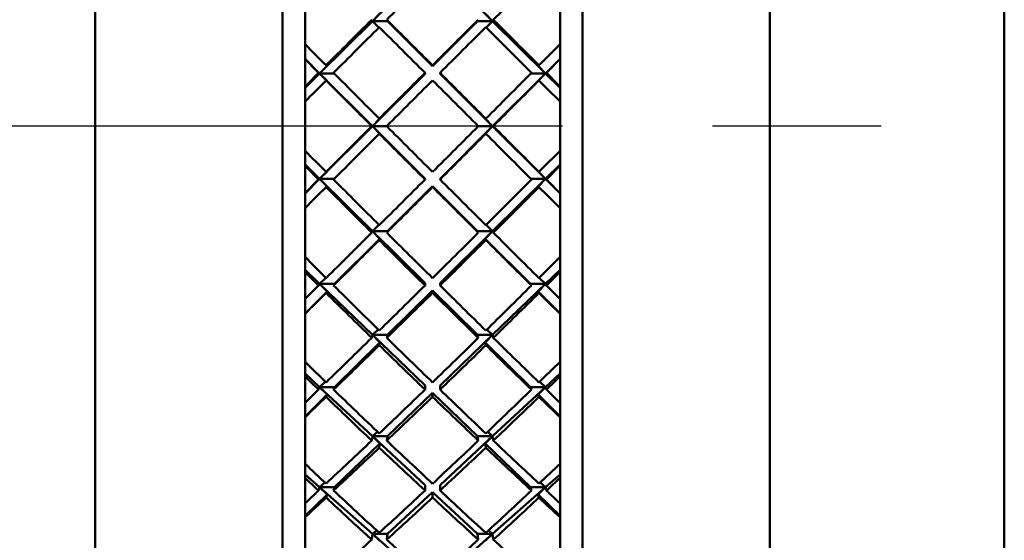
# Model space of a CAD drawing. Header units: inches. Extents: x 0.1 to 33.9, y 0.6 to 21.4.
# Tile 46 of 83: x 11.311 to 11.967, y 15.012 to 15.358. Entities that reach past the tile are written whole.
import ezdxf

# ---------------------------------------------------------------- set-up
doc = ezdxf.new("R2010")
doc.units = ezdxf.units.IN
doc.header["$MEASUREMENT"] = 0
doc.linetypes.add('CHAIN', pattern=[0.7087, 0.4724, -0.0591, 0.1181, -0.0591])
for name, color, linetype, lineweight in [('Centerline (ANSI)', 7, 'Continuous', 25), ('Dimension (ANSI)', 7, 'Continuous', 25), ('Visible (ANSI)', 7, 'Continuous', 50)]:
    doc.layers.add(name, color=color, linetype=linetype, lineweight=lineweight)
doc.styles.add('Note Text (ANSI)', font='tahoma.ttf')
doc.dimstyles.new('Default (ANSI)', dxfattribs={"dimtxt": 0.12, "dimasz": 0.098425, "dimexe": 0.125, "dimexo": 0.0625, "dimgap": 0.031496, "dimtad": 0, "dimtih": 1, "dimtoh": 1, "dimrnd": 1e-08, "dimzin": 4, "dimdsep": 46, "dimtxsty": 'Note Text (ANSI)', "dimcen": 0.09, "dimdle": 0.393701, "dimclrd": 256, "dimclre": 256, "dimclrt": 256, "dimadec": 0, "dimazin": 1, "dimtfac": 1, "dimtofl": 0, "dimtmove": 0, "dimatfit": 3, "dimfxl": 1, "dimtolj": 1, "dimtzin": 4, "dimlwd": -1, "dimlwe": -1, "dimarcsym": 0})

# ---------------------------------------------------------------- blocks, each defined once
blk = doc.blocks.new('*D10')
at = {"layer": 'Defpoints', "color": 0, "transparency": 16777216}
for p in [(17.00965, 15.28753), (8.90845, 12.90852), (17.40335, 12.90852)]:
    blk.add_point(p, dxfattribs=at)
at = {"layer": 'Dimension (ANSI)', "transparency": 16777216}
for p, q in [((17.07215, 15.28753), (17.52835, 15.28753)), ((17.40335, 15.1891), (17.40335, 14.19226)), ((17.40335, 13.00695), (17.40335, 14.00379)), ((8.97095, 12.90852), (17.52835, 12.90852))]:
    blk.add_line(p, q, dxfattribs=at)
for points in [[(17.38694, 15.1891), (17.41975, 15.1891), (17.40335, 15.28753)], [(17.38694, 13.00695), (17.41975, 13.00695), (17.40335, 12.90852)]]:
    blk.add_solid(points, dxfattribs=at)
at = {"layer": 'Dimension (ANSI)', "transparency": 16777216, "insert": (17.25059, 14.16077), "char_height": 0.12, "attachment_point": 1, "style": 'Note Text (ANSI)'}
blk.add_mtext('\\A1;2.38', dxfattribs=at)
blk = doc.blocks.new('*D11')
at = {"layer": 'Defpoints', "color": 0, "transparency": 16777216}
for p in [(8.22876, 20.39973), (17.40335, 20.39973), (17.00965, 15.28753)]:
    blk.add_point(p, dxfattribs=at)
at = {"layer": 'Dimension (ANSI)', "transparency": 16777216}
for p, q in [((8.29126, 20.39973), (17.52835, 20.39973)), ((17.40335, 20.3013), (17.40335, 17.93657)), ((17.40335, 15.38595), (17.40335, 17.75068)), ((17.07215, 15.28753), (17.52835, 15.28753))]:
    blk.add_line(p, q, dxfattribs=at)
for points in [[(17.38694, 20.3013), (17.41975, 20.3013), (17.40335, 20.39973)], [(17.38694, 15.38595), (17.41975, 15.38595), (17.40335, 15.28753)]]:
    blk.add_solid(points, dxfattribs=at)
at = {"layer": 'Dimension (ANSI)', "transparency": 16777216, "insert": (17.2549, 17.90508), "char_height": 0.12, "attachment_point": 1, "style": 'Note Text (ANSI)'}
blk.add_mtext('\\A1;5.11', dxfattribs=at)
blk = doc.blocks.new('*D12')
at = {"layer": 'Defpoints', "color": 0, "transparency": 16777216}
for p in [(16.08841, 15.28753), (4.32409, 15.14439), (4.32409, 12.15226)]:
    blk.add_point(p, dxfattribs=at)
at = {"layer": 'Dimension (ANSI)', "transparency": 16777216}
for p, q in [((16.08841, 15.22503), (16.08841, 12.02726)), ((4.32409, 15.08189), (4.32409, 12.02726)), ((4.42252, 12.15226), (9.98138, 12.15226)), ((15.98999, 12.15226), (10.43113, 12.15226))]:
    blk.add_line(p, q, dxfattribs=at)
for points in [[(4.42252, 12.16867), (4.42252, 12.13586), (4.32409, 12.15226)], [(15.98999, 12.16867), (15.98999, 12.13586), (16.08841, 12.15226)]]:
    blk.add_solid(points, dxfattribs=at)
at = {"layer": 'Dimension (ANSI)', "transparency": 16777216, "insert": (10.01287, 12.21464), "char_height": 0.12, "attachment_point": 1, "style": 'Note Text (ANSI)'}
blk.add_mtext('\\A1;11.76', dxfattribs=at)

msp = doc.modelspace()

# ---------------------------------------------------------------- linework, layer by layer
at = {"layer": 'Centerline (ANSI)', "linetype": 'CHAIN', "ltscale": 0.952448}
msp.add_line((17.00965, 15.28753), (10.93672, 15.28753), dxfattribs=at)
at = {"layer": 'Visible (ANSI)'}
for p, q in [((11.48604, 14.94358), (11.48604, 15.92878)), ((11.68604, 15.92878), (11.68604, 14.89359)), ((11.36104, 14.91859), (11.36104, 15.92503)), ((11.81104, 14.65003), (11.81104, 15.92503)), ((11.96729, 15.84503), (11.96729, 14.73003)), ((11.546, 15.3575), (11.58104, 15.39208)), ((11.59104, 15.39208), (11.62608, 15.3575)), ((11.50104, 15.37472), (11.50104, 15.3422)), ((11.67104, 15.3422), (11.67104, 15.37472)), ((11.546, 15.3575), (11.55098, 15.36251)), ((11.62109, 15.36251), (11.62608, 15.3575)), ((11.51075, 15.32272), (11.546, 15.3575)), ((11.54551, 15.35848), (11.546, 15.3575)), ((11.546, 15.3575), (11.55027, 15.35326)), ((11.556, 15.3575), (11.546, 15.3575)), ((11.55551, 15.35848), (11.556, 15.3575)), ((11.556, 15.3575), (11.58604, 15.32751)), ((11.58604, 15.32751), (11.61608, 15.3575)), ((11.61608, 15.3575), (11.61657, 15.35848)), ((11.62608, 15.3575), (11.61608, 15.3575)), ((11.6218, 15.35326), (11.62608, 15.3575)), ((11.62608, 15.3575), (11.62657, 15.35848)), ((11.62608, 15.3575), (11.66132, 15.32272)), ((11.50104, 15.3422), (11.50104, 15.33215)), ((11.67104, 15.33215), (11.67104, 15.3422)), ((11.51075, 15.32272), (11.50104, 15.33243)), ((11.50104, 15.33215), (11.50104, 15.31396)), ((11.67104, 15.33243), (11.66132, 15.32272)), ((11.67104, 15.31396), (11.67104, 15.33215)), ((11.51075, 15.32272), (11.51569, 15.32777)), ((11.51569, 15.32777), (11.51509, 15.32808)), ((11.58604, 15.32805), (11.58604, 15.32751)), ((11.65699, 15.32808), (11.65638, 15.32777)), ((11.65638, 15.32777), (11.66132, 15.32272)), ((11.50104, 15.31314), (11.51075, 15.32272)), ((11.51008, 15.32306), (11.51075, 15.32272)), ((11.546, 15.28753), (11.51075, 15.32272)), ((11.51075, 15.32272), (11.51569, 15.31773)), ((11.52042, 15.32272), (11.51075, 15.32272)), ((11.51569, 15.31773), (11.51509, 15.31804)), ((11.546, 15.28753), (11.58104, 15.32252)), ((11.58104, 15.32306), (11.58104, 15.32252)), ((11.59104, 15.32252), (11.59104, 15.32306)), ((11.59104, 15.32252), (11.62608, 15.28753)), ((11.66132, 15.32272), (11.62608, 15.28753)), ((11.66132, 15.32272), (11.65166, 15.32272)), ((11.65638, 15.31773), (11.66132, 15.32272)), ((11.65699, 15.31804), (11.65638, 15.31773)), ((11.66132, 15.32272), (11.66199, 15.32306)), ((11.66132, 15.32272), (11.67104, 15.31314)), ((11.50104, 15.31396), (11.50104, 15.30388)), ((11.67104, 15.30388), (11.67104, 15.31396)), ((11.50104, 15.30388), (11.50104, 15.27118)), ((11.67104, 15.27118), (11.67104, 15.30388)), ((11.546, 15.28753), (11.55098, 15.29254)), ((11.55098, 15.29254), (11.55051, 15.29254)), ((11.62156, 15.29254), (11.62109, 15.29254)), ((11.62109, 15.29254), (11.62608, 15.28753)), ((11.51075, 15.25234), (11.546, 15.28753)), ((11.54551, 15.28753), (11.546, 15.28753)), ((11.58104, 15.25254), (11.546, 15.28753)), ((11.546, 15.28753), (11.55098, 15.28252)), ((11.55551, 15.28753), (11.546, 15.28753)), ((11.62608, 15.28753), (11.59104, 15.25254)), ((11.62608, 15.28753), (11.61657, 15.28753)), ((11.62109, 15.28252), (11.62608, 15.28753)), ((11.62608, 15.28753), (11.62657, 15.28753)), ((11.62608, 15.28753), (11.66132, 15.25234)), ((11.55098, 15.28252), (11.55051, 15.28252)), ((11.62156, 15.28252), (11.62109, 15.28252)), ((11.50104, 15.27118), (11.50104, 15.2611)), ((11.67104, 15.2611), (11.67104, 15.27118)), ((11.51075, 15.25234), (11.50104, 15.26192)), ((11.50104, 15.2611), (11.50104, 15.24291)), ((11.67104, 15.26192), (11.66132, 15.25234)), ((11.67104, 15.24291), (11.67104, 15.2611)), ((11.50104, 15.24263), (11.51075, 15.25234)), ((11.51008, 15.252), (11.51075, 15.25234)), ((11.51075, 15.25234), (11.51569, 15.25733)), ((11.546, 15.21756), (11.51075, 15.25234)), ((11.51075, 15.25234), (11.51569, 15.24728)), ((11.52042, 15.25234), (11.51075, 15.25234)), ((11.51569, 15.25733), (11.51509, 15.25702)), ((11.58104, 15.252), (11.58104, 15.25254)), ((11.59104, 15.25254), (11.59104, 15.252)), ((11.66132, 15.25234), (11.62608, 15.21756)), ((11.66132, 15.25234), (11.65166, 15.25234)), ((11.65638, 15.25733), (11.66132, 15.25234)), ((11.65699, 15.25702), (11.65638, 15.25733)), ((11.65638, 15.24728), (11.66132, 15.25234)), ((11.66132, 15.25234), (11.66199, 15.252)), ((11.66132, 15.25234), (11.67104, 15.24263)), ((11.51569, 15.24728), (11.51509, 15.24698)), ((11.58604, 15.24755), (11.556, 15.21756)), ((11.58604, 15.24701), (11.58604, 15.24755)), ((11.61608, 15.21756), (11.58604, 15.24755)), ((11.65699, 15.24698), (11.65638, 15.24728)), ((11.50104, 15.24291), (11.50104, 15.23285)), ((11.67104, 15.23285), (11.67104, 15.24291)), ((11.50104, 15.23285), (11.50104, 15.20034)), ((11.67104, 15.20034), (11.67104, 15.23285)), ((11.546, 15.21756), (11.55027, 15.2218)), ((11.6218, 15.2218), (11.62608, 15.21756)), ((11.55098, 15.21255), (11.52075, 15.18236)), ((11.54551, 15.21658), (11.546, 15.21756)), ((11.58104, 15.18298), (11.546, 15.21756)), ((11.546, 15.21756), (11.55098, 15.21255)), ((11.556, 15.21756), (11.546, 15.21756)), ((11.55098, 15.21255), (11.55051, 15.2116)), ((11.55551, 15.21658), (11.556, 15.21756)), ((11.62608, 15.21756), (11.59104, 15.18298)), ((11.62608, 15.21756), (11.61608, 15.21756)), ((11.61608, 15.21756), (11.61657, 15.21658)), ((11.62109, 15.21255), (11.62608, 15.21756)), ((11.65132, 15.18236), (11.62109, 15.21255)), ((11.62156, 15.2116), (11.62109, 15.21255)), ((11.62608, 15.21756), (11.62657, 15.21658)), ((11.50104, 15.20034), (11.50104, 15.19036)), ((11.67104, 15.19036), (11.67104, 15.20034)), ((11.51075, 15.18236), (11.50104, 15.19172)), ((11.50104, 15.19036), (11.50104, 15.17238)), ((11.51075, 15.18236), (11.51493, 15.18648)), ((11.65714, 15.18648), (11.66132, 15.18236)), ((11.67104, 15.19172), (11.66132, 15.18236)), ((11.67104, 15.17238), (11.67104, 15.19036)), ((11.51008, 15.18136), (11.51075, 15.18236)), ((11.546, 15.1484), (11.51075, 15.18236)), ((11.51075, 15.18236), (11.51569, 15.17731)), ((11.52075, 15.18236), (11.51075, 15.18236)), ((11.52008, 15.18136), (11.52075, 15.18236)), ((11.58104, 15.18136), (11.58104, 15.18298)), ((11.59104, 15.18298), (11.59104, 15.18136)), ((11.66132, 15.18236), (11.62608, 15.1484)), ((11.65132, 15.18236), (11.65199, 15.18136)), ((11.66132, 15.18236), (11.65132, 15.18236)), ((11.65638, 15.17731), (11.66132, 15.18236)), ((11.66132, 15.18236), (11.66199, 15.18136)), ((11.51569, 15.17731), (11.50104, 15.16267)), ((11.50104, 15.17238), (11.50104, 15.16247)), ((11.51569, 15.17731), (11.51509, 15.1764)), ((11.58604, 15.17804), (11.556, 15.1484)), ((11.58604, 15.17643), (11.58604, 15.17804)), ((11.61608, 15.1484), (11.58604, 15.17804)), ((11.67104, 15.16267), (11.65638, 15.17731)), ((11.65699, 15.1764), (11.65638, 15.17731)), ((11.67104, 15.16247), (11.67104, 15.17238)), ((11.50104, 15.16247), (11.50104, 15.13053)), ((11.67104, 15.13053), (11.67104, 15.16247)), ((11.54551, 15.14646), (11.546, 15.1484)), ((11.546, 15.1484), (11.54978, 15.15207)), ((11.58104, 15.11464), (11.546, 15.1484)), ((11.546, 15.1484), (11.55098, 15.14345)), ((11.556, 15.1484), (11.546, 15.1484)), ((11.55551, 15.14646), (11.556, 15.1484)), ((11.62608, 15.1484), (11.59104, 15.11464)), ((11.62608, 15.1484), (11.61608, 15.1484)), ((11.61608, 15.1484), (11.61657, 15.14646)), ((11.62109, 15.14345), (11.62608, 15.1484)), ((11.62229, 15.15207), (11.62608, 15.1484)), ((11.62608, 15.1484), (11.62657, 15.14646)), ((11.55098, 15.14345), (11.52075, 15.11362)), ((11.55098, 15.14345), (11.55051, 15.14157)), ((11.65132, 15.11362), (11.62109, 15.14345)), ((11.62156, 15.14157), (11.62109, 15.14345)), ((11.50104, 15.13053), (11.50104, 15.12076)), ((11.67104, 15.12076), (11.67104, 15.13053)), ((11.51075, 15.11362), (11.50104, 15.12265)), ((11.50104, 15.12076), (11.50104, 15.10321)), ((11.67104, 15.12265), (11.66132, 15.11362)), ((11.67104, 15.10321), (11.67104, 15.12076)), ((11.51008, 15.11196), (11.51075, 15.11362)), ((11.51075, 15.11362), (11.5146, 15.11728)), ((11.546, 15.08088), (11.51075, 15.11362)), ((11.51075, 15.11362), (11.51569, 15.10863)), ((11.52075, 15.11362), (11.51075, 15.11362)), ((11.52008, 15.11196), (11.52075, 15.11362)), ((11.58104, 15.11196), (11.58104, 15.11464)), ((11.59104, 15.11464), (11.59104, 15.11196)), ((11.66132, 15.11362), (11.62608, 15.08088)), ((11.65132, 15.11362), (11.65199, 15.11196)), ((11.66132, 15.11362), (11.65132, 15.11362)), ((11.65638, 15.10863), (11.66132, 15.11362)), ((11.65747, 15.11728), (11.66132, 15.11362)), ((11.66132, 15.11362), (11.66199, 15.11196)), ((11.51569, 15.10863), (11.50104, 15.09416)), ((11.51569, 15.10863), (11.51509, 15.10712)), ((11.58604, 15.10982), (11.556, 15.08088)), ((11.58604, 15.10715), (11.58604, 15.10982)), ((11.61608, 15.08088), (11.58604, 15.10982)), ((11.67104, 15.09416), (11.65638, 15.10863)), ((11.65699, 15.10712), (11.65638, 15.10863)), ((11.50104, 15.10321), (11.50104, 15.09355)), ((11.67104, 15.09355), (11.67104, 15.10321)), ((11.50104, 15.09355), (11.50104, 15.06256)), ((11.67104, 15.06256), (11.67104, 15.09355)), ((11.54551, 15.07799), (11.546, 15.08088)), ((11.546, 15.08088), (11.54926, 15.08393)), ((11.58104, 15.04833), (11.546, 15.08088)), ((11.546, 15.08088), (11.55098, 15.07605)), ((11.556, 15.08088), (11.546, 15.08088)), ((11.55551, 15.07799), (11.556, 15.08088)), ((11.62608, 15.08088), (11.59104, 15.04833)), ((11.62608, 15.08088), (11.61608, 15.08088)), ((11.61608, 15.08088), (11.61657, 15.07799)), ((11.62109, 15.07605), (11.62608, 15.08088)), ((11.62281, 15.08393), (11.62608, 15.08088)), ((11.62608, 15.08088), (11.62657, 15.07799)), ((11.55098, 15.07605), (11.52075, 15.04692)), ((11.55098, 15.07605), (11.55051, 15.07325)), ((11.65132, 15.04692), (11.62109, 15.07605)), ((11.62156, 15.07325), (11.62109, 15.07605)), ((11.50104, 15.06256), (11.50104, 15.05311)), ((11.67104, 15.05311), (11.67104, 15.06256)), ((11.51075, 15.04692), (11.50104, 15.0555)), ((11.67104, 15.0555), (11.66132, 15.04692)), ((11.50104, 15.05311), (11.50104, 15.03619)), ((11.51075, 15.04692), (11.51425, 15.05009)), ((11.58104, 15.04463), (11.58104, 15.04833)), ((11.59104, 15.04833), (11.59104, 15.04463)), ((11.65782, 15.05009), (11.66132, 15.04692)), ((11.67104, 15.03619), (11.67104, 15.05311)), ((11.51569, 15.04204), (11.50104, 15.02792)), ((11.51008, 15.04463), (11.51075, 15.04692)), ((11.546, 15.01578), (11.51075, 15.04692)), ((11.51075, 15.04692), (11.51569, 15.04204)), ((11.52075, 15.04692), (11.51075, 15.04692)), ((11.51569, 15.04204), (11.51509, 15.03996)), ((11.52008, 15.04463), (11.52075, 15.04692)), ((11.58604, 15.04368), (11.556, 15.01578)), ((11.58604, 15.03999), (11.58604, 15.04368)), ((11.61608, 15.01578), (11.58604, 15.04368)), ((11.66132, 15.04692), (11.62608, 15.01578)), ((11.65132, 15.04692), (11.65199, 15.04463)), ((11.66132, 15.04692), (11.65132, 15.04692)), ((11.65638, 15.04204), (11.66132, 15.04692)), ((11.67104, 15.02792), (11.65638, 15.04204)), ((11.65699, 15.03996), (11.65638, 15.04204)), ((11.66132, 15.04692), (11.66199, 15.04463)), ((11.50104, 15.03619), (11.50104, 15.0269)), ((11.67104, 15.0269), (11.67104, 15.03619)), ((11.50104, 15.0269), (11.50104, 14.99722)), ((11.67104, 14.99722), (11.67104, 15.0269)), ((11.54551, 15.01198), (11.546, 15.01578)), ((11.546, 15.01578), (11.5487, 15.01818)), ((11.58104, 14.98482), (11.546, 15.01578)), ((11.546, 15.01578), (11.55098, 15.01112)), ((11.556, 15.01578), (11.546, 15.01578)), ((11.55551, 15.01198), (11.556, 15.01578)), ((11.62608, 15.01578), (11.59104, 14.98482)), ((11.62608, 15.01578), (11.61608, 15.01578)), ((11.61608, 15.01578), (11.61657, 15.01198)), ((11.62109, 15.01112), (11.62608, 15.01578)), ((11.62337, 15.01818), (11.62608, 15.01578)), ((11.62608, 15.01578), (11.62657, 15.01198))]:
    msp.add_line(p, q, dxfattribs=at)
for centre, major_axis, ratio, start_param, end_param in [((11.59104, 15.28753), (0.65409, 0.65409), 0.081427, 1.497167, 1.543714), ((11.59104, 15.28753), (0.65601, 0.65601), 0.027089, 1.443047, 1.489548), ((11.58104, 15.28753), (0.65409, 0.65409), 0.081427, 1.543714, 1.590215), ((11.59104, 15.28753), (-0.65601, 0.65601), 0.027089, 4.747091, 4.793637), ((11.58104, 15.28753), (0.65601, 0.65601), 0.027089, 1.489548, 1.536095), ((11.59104, 15.28753), (-0.65409, 0.65409), 0.081427, 4.69297, 4.739472), ((11.59104, 15.28753), (0.65409, 0.65409), 0.081427, 1.551344, 1.597879), ((11.58104, 15.28753), (-0.65601, 0.65601), 0.027089, 4.739472, 4.786007), ((11.59104, 15.28753), (0.65601, 0.65601), 0.027089, 1.497179, 1.543714), ((11.58104, 15.28753), (-0.65409, 0.65409), 0.081427, 4.685306, 4.731841), ((11.59104, 15.28753), (0.65601, -0.65601), 0.027089, 4.601895, 4.623477), ((11.58104, 15.28753), (-0.65601, -0.65601), 0.027089, 1.659708, 1.68129), ((11.58104, 15.28753), (0.65601, -0.65601), 0.027089, 4.617263, 4.631141), ((11.59104, 15.28753), (-0.65601, -0.65601), 0.027089, 1.652044, 1.665922), ((11.58104, 15.28753), (0.65409, 0.65409), 0.081427, 1.597879, 1.611757), ((11.59104, 15.28753), (0.65409, 0.65409), 0.081427, 1.605543, 1.627125), ((11.58104, 15.28753), (0.65601, -0.65601), 0.027089, 4.638805, 4.685306), ((11.59104, 15.28753), (0.65601, -0.65601), 0.027089, 4.631141, 4.677676), ((11.58104, 15.28753), (0.65601, 0.65601), 0.027089, 1.543714, 1.590249), ((11.59104, 15.28753), (0.65601, 0.65601), 0.027089, 1.551333, 1.597879), ((11.58104, 15.28753), (-0.65601, 0.65601), 0.027089, 4.685306, 4.731853), ((11.59104, 15.28753), (-0.65601, 0.65601), 0.027089, 4.692937, 4.739472), ((11.58104, 15.28753), (-0.65601, -0.65601), 0.027089, 1.605509, 1.652044), ((11.59104, 15.28753), (-0.65601, -0.65601), 0.027089, 1.597879, 1.64438), ((11.58104, 15.28753), (-0.65409, 0.65409), 0.081427, 4.656061, 4.677642), ((11.59104, 15.28753), (-0.65409, 0.65409), 0.081427, 4.671428, 4.685306), ((11.58104, 15.28753), (0.65601, 0.65601), 0.027089, 1.597879, 1.64438), ((11.59104, 15.28753), (0.65601, -0.65601), 0.027089, 4.685306, 4.731853), ((11.58104, 15.28753), (-0.65601, -0.65601), 0.027089, 1.551333, 1.597879), ((11.59104, 15.28753), (-0.65601, 0.65601), 0.027089, 4.638805, 4.685306), ((11.59104, 15.28753), (0.65601, 0.65601), 0.027089, 1.605509, 1.652044), ((11.58104, 15.28753), (0.65601, -0.65601), 0.027089, 4.692937, 4.739472), ((11.59104, 15.28753), (-0.65601, -0.65601), 0.027089, 1.543714, 1.590249), ((11.58104, 15.28753), (-0.65601, 0.65601), 0.027089, 4.631141, 4.677676), ((11.59104, 15.28753), (0.65409, -0.65409), 0.081427, 4.656061, 4.677642), ((11.58104, 15.28753), (-0.65409, -0.65409), 0.081427, 1.605543, 1.627125), ((11.58104, 15.28753), (0.65409, -0.65409), 0.081427, 4.671428, 4.685306), ((11.59104, 15.28753), (-0.65409, -0.65409), 0.081427, 1.597879, 1.611757), ((11.58104, 15.28753), (0.65601, 0.65601), 0.027089, 1.652044, 1.665922), ((11.59104, 15.28753), (0.65409, -0.65409), 0.081427, 4.685306, 4.731841), ((11.58104, 15.28753), (-0.65601, -0.65601), 0.027089, 1.497179, 1.543714), ((11.59104, 15.28753), (0.65601, -0.65601), 0.027089, 4.739472, 4.786007), ((11.58104, 15.28753), (-0.65409, -0.65409), 0.081427, 1.551344, 1.597879), ((11.59104, 15.28753), (-0.65601, 0.65601), 0.027089, 4.617263, 4.631141), ((11.59104, 15.28753), (0.65601, 0.65601), 0.027089, 1.659708, 1.68129), ((11.58104, 15.28753), (0.65409, -0.65409), 0.081427, 4.69297, 4.739472), ((11.59104, 15.28753), (-0.65601, -0.65601), 0.027089, 1.489548, 1.536095), ((11.58104, 15.28753), (0.65601, -0.65601), 0.027089, 4.747091, 4.793637), ((11.59104, 15.28753), (-0.65409, -0.65409), 0.081427, 1.543714, 1.590215), ((11.58104, 15.28753), (-0.65601, 0.65601), 0.027089, 4.601895, 4.623477), ((11.58104, 15.28753), (-0.65601, -0.65601), 0.027089, 1.443047, 1.489548), ((11.59104, 15.28753), (-0.65601, -0.65601), 0.027089, 1.435383, 1.481918), ((11.58104, 15.28753), (0.65409, -0.65409), 0.081427, 4.747102, 4.793637), ((11.59104, 15.28753), (0.65409, -0.65409), 0.081427, 4.739472, 4.786018), ((11.58104, 15.28753), (-0.65409, -0.65409), 0.081427, 1.497167, 1.543714), ((11.59104, 15.28753), (-0.65409, -0.65409), 0.081427, 1.489548, 1.536083), ((11.58104, 15.28753), (0.65601, -0.65601), 0.027089, 4.801267, 4.847802), ((11.59104, 15.28753), (0.65601, -0.65601), 0.027089, 4.793637, 4.840138), ((11.59104, 15.28753), (0.65024, -0.65024), 0.136247, 4.710226, 4.731808), ((11.58104, 15.28753), (-0.65024, -0.65024), 0.136247, 1.551378, 1.572959), ((11.58104, 15.28753), (0.65024, -0.65024), 0.136247, 4.725594, 4.739472), ((11.59104, 15.28753), (-0.65024, -0.65024), 0.136247, 1.543714, 1.557592), ((11.58104, 15.28753), (-0.65601, -0.65601), 0.027089, 1.421505, 1.435383), ((11.59104, 15.28753), (0.65024, -0.65024), 0.136247, 4.739472, 4.786007), ((11.58104, 15.28753), (-0.65409, -0.65409), 0.081427, 1.443013, 1.489548), ((11.59104, 15.28753), (0.65409, -0.65409), 0.081427, 4.793637, 4.840172), ((11.58104, 15.28753), (-0.65024, -0.65024), 0.136247, 1.497179, 1.543714), ((11.59104, 15.28753), (0.65601, -0.65601), 0.027089, 4.847802, 4.86168), ((11.59104, 15.28753), (-0.65601, -0.65601), 0.027089, 1.406137, 1.427719), ((11.58104, 15.28753), (0.65024, -0.65024), 0.136247, 4.747136, 4.793637), ((11.59104, 15.28753), (-0.65409, -0.65409), 0.081427, 1.435383, 1.481929), ((11.58104, 15.28753), (0.65409, -0.65409), 0.081427, 4.801256, 4.847802), ((11.59104, 15.28753), (-0.65024, -0.65024), 0.136247, 1.489548, 1.53605), ((11.58104, 15.28753), (0.65601, -0.65601), 0.027089, 4.855467, 4.877048), ((11.58104, 15.28753), (-0.65409, -0.65409), 0.081427, 1.388882, 1.435383), ((11.59104, 15.28753), (0.65024, -0.65024), 0.136247, 4.793637, 4.840183), ((11.58104, 15.28753), (-0.65024, -0.65024), 0.136247, 1.443002, 1.489548), ((11.59104, 15.28753), (0.65409, -0.65409), 0.081427, 4.847802, 4.894304), ((11.59104, 15.28753), (-0.65409, -0.65409), 0.081427, 1.381217, 1.427753), ((11.58104, 15.28753), (0.65024, -0.65024), 0.136247, 4.801267, 4.847802), ((11.59104, 15.28753), (-0.65024, -0.65024), 0.136247, 1.435383, 1.481918), ((11.58104, 15.28753), (0.65409, -0.65409), 0.081427, 4.855433, 4.901968), ((11.59104, 15.28753), (0.64449, -0.64449), 0.191883, 4.764391, 4.785973), ((11.58104, 15.28753), (-0.64449, -0.64449), 0.191883, 1.497212, 1.518794), ((11.58104, 15.28753), (0.64449, -0.64449), 0.191883, 4.779759, 4.793637), ((11.59104, 15.28753), (-0.64449, -0.64449), 0.191883, 1.489548, 1.503426), ((11.58104, 15.28753), (-0.65409, -0.65409), 0.081427, 1.36734, 1.381217), ((11.59104, 15.28753), (-0.65409, -0.65409), 0.081427, 1.351972, 1.373553), ((11.58104, 15.28753), (0.64449, -0.64449), 0.191883, 4.801301, 4.847802), ((11.59104, 15.28753), (0.64449, -0.64449), 0.191883, 4.793637, 4.840172), ((11.58104, 15.28753), (-0.65024, -0.65024), 0.136247, 1.388848, 1.435383), ((11.59104, 15.28753), (-0.65024, -0.65024), 0.136247, 1.381217, 1.427764), ((11.58104, 15.28753), (0.65024, -0.65024), 0.136247, 4.855422, 4.901968), ((11.59104, 15.28753), (0.65024, -0.65024), 0.136247, 4.847802, 4.894338), ((11.58104, 15.28753), (-0.64449, -0.64449), 0.191883, 1.443013, 1.489548), ((11.59104, 15.28753), (-0.64449, -0.64449), 0.191883, 1.435383, 1.481884), ((11.58104, 15.28753), (0.65409, -0.65409), 0.081427, 4.909632, 4.931214), ((11.59104, 15.28753), (0.65409, -0.65409), 0.081427, 4.901968, 4.915846), ((11.58104, 15.28753), (-0.65024, -0.65024), 0.136247, 1.334716, 1.381217), ((11.59104, 15.28753), (0.64449, -0.64449), 0.191883, 4.847802, 4.894349), ((11.58104, 15.28753), (-0.64449, -0.64449), 0.191883, 1.388837, 1.435383), ((11.59104, 15.28753), (0.65024, -0.65024), 0.136247, 4.901968, 4.948469), ((11.59104, 15.28753), (-0.65024, -0.65024), 0.136247, 1.327052, 1.373587), ((11.58104, 15.28753), (0.64449, -0.64449), 0.191883, 4.855433, 4.901968), ((11.59104, 15.28753), (-0.64449, -0.64449), 0.191883, 1.381217, 1.427753), ((11.58104, 15.28753), (0.65024, -0.65024), 0.136247, 4.909598, 4.956133), ((11.59104, 15.28753), (0.63685, -0.63685), 0.248689, 4.818557, 4.840138), ((11.58104, 15.28753), (-0.63685, -0.63685), 0.248689, 1.443047, 1.464629), ((11.58104, 15.28753), (0.63685, -0.63685), 0.248689, 4.833925, 4.847802), ((11.59104, 15.28753), (-0.63685, -0.63685), 0.248689, 1.435383, 1.449261), ((11.58104, 15.28753), (-0.65024, -0.65024), 0.136247, 1.313174, 1.327052), ((11.59104, 15.28753), (0.63685, -0.63685), 0.248689, 4.847802, 4.894338), ((11.58104, 15.28753), (-0.64449, -0.64449), 0.191883, 1.334682, 1.381217), ((11.59104, 15.28753), (0.64449, -0.64449), 0.191883, 4.901968, 4.948503), ((11.58104, 15.28753), (-0.63685, -0.63685), 0.248689, 1.388848, 1.435383), ((11.59104, 15.28753), (0.65024, -0.65024), 0.136247, 4.956133, 4.970011), ((11.59104, 15.28753), (-0.65024, -0.65024), 0.136247, 1.297806, 1.319388), ((11.58104, 15.28753), (0.63685, -0.63685), 0.248689, 4.855467, 4.901968), ((11.59104, 15.28753), (-0.64449, -0.64449), 0.191883, 1.327052, 1.373598), ((11.58104, 15.28753), (0.64449, -0.64449), 0.191883, 4.909587, 4.956133), ((11.59104, 15.28753), (-0.63685, -0.63685), 0.248689, 1.381217, 1.427719), ((11.58104, 15.28753), (0.65024, -0.65024), 0.136247, 4.963797, 4.985379), ((11.58104, 15.28753), (-0.64449, -0.64449), 0.191883, 1.280551, 1.327052), ((11.59104, 15.28753), (0.63685, -0.63685), 0.248689, 4.901968, 4.948514), ((11.58104, 15.28753), (-0.63685, -0.63685), 0.248689, 1.334671, 1.381217), ((11.59104, 15.28753), (0.64449, -0.64449), 0.191883, 4.956133, 5.002635)]:
    msp.add_ellipse(centre, major_axis=major_axis, ratio=ratio, start_param=start_param, end_param=end_param, dxfattribs=at)

# ---------------------------------------------------------------- dimensions: what is measured, and where the dimension line sits
at = {"layer": 'Dimension (ANSI)'}
for base, p1, p2, angle, override, picture, middle in [((17.40335, 20.39973), (17.00965, 15.28753), (8.22876, 20.39973), 90, {"dimgap": 0.031496, "dimdec": 2, "dimtol": 0, "dimlim": 0, "dimtp": 0, "dimtm": 0, "dimtdec": 2, "dimatfit": 1}, '*D11', (17.40335, 17.84363)), ((4.32409, 12.15226), (16.08841, 15.28753), (4.32409, 15.14439), 180, {"dimgap": 0.031496, "dimtih": 0, "dimtoh": 0, "dimdec": 2, "dimtol": 0, "dimlim": 0, "dimtp": 0, "dimtm": 0, "dimtdec": 2, "dimatfit": 1}, '*D12', (10.20625, 12.15226)), ((17.40335, 12.90852), (17.00965, 15.28753), (8.90845, 12.90852), 90, {"dimgap": 0.031496, "dimdec": 2, "dimtol": 0, "dimlim": 0, "dimtp": 0, "dimtm": 0, "dimtdec": 2, "dimatfit": 1}, '*D10', (17.40335, 14.09803))]:
    dim = msp.add_linear_dim(base=base, p1=p1, p2=p2, angle=angle, dimstyle='Default (ANSI)', override=override, dxfattribs=at)
    dim.commit()
    dim.dimension.update_dxf_attribs({"geometry": picture, "text_midpoint": middle, "dimtype": 160})

doc.saveas('drawing.dxf')
